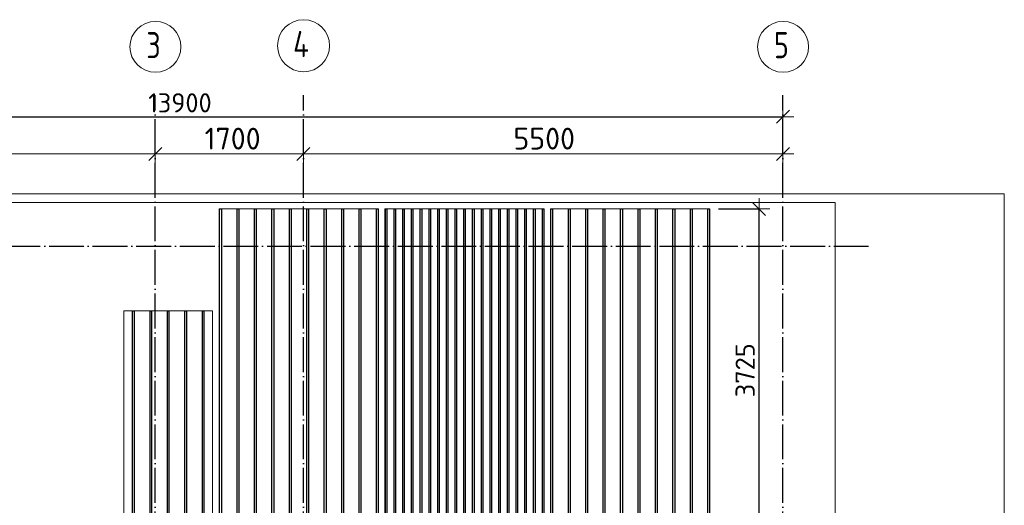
# Model space of a CAD drawing. Header units: millimetres. Extents: x -3725 to 93325, y -74170 to 82591.
# Tile 5 of 133: x 35145 to 46440, y -55195 to -49623. Entities that reach past the tile are written whole.
import ezdxf

# ---------------------------------------------------------------- set-up
doc = ezdxf.new("R2010")
doc.units = ezdxf.units.MM
doc.header["$PDMODE"] = 65
for name, pattern in [('______11', [500, 400, -50, 0, -50]), ('______3', [500, 400, -100]), ('______5', [1100, 800, -100, 100, -100])]:
    doc.linetypes.add(name, pattern=pattern)
for name, color, linetype, lineweight in [('Standard', 7, 'Continuous', 25), ('Балка_ общее', 7, '______3', 13), ('Размерная линия_ общее', 7, 'Continuous', 13), ('Фундамент (1)', 7, 'Continuous', 35)]:
    doc.layers.add(name, color=color, linetype=linetype, lineweight=lineweight)
doc.layers.add('Арм.стержн.Доп. Арм. верхн.зоны У', color=7, linetype='Continuous', lineweight=35, true_color=0x739641)
doc.layers.add('Осевая линия_ общее', color=7, linetype='______5', lineweight=13, true_color=0xa0a0a0)
doc.styles.add('ISOCPEUR', font='ISOCPEUR')
doc.dimstyles.new('DIMSTYLE_18', dxfattribs={"dimtxt": 220, "dimasz": 250, "dimexe": 0, "dimexo": 0, "dimgap": 110, "dimtad": 2, "dimdec": 0, "dimrnd": 1, "dimzin": 12, "dimdsep": 46, "dimtxsty": 'ISOCPEUR', "dimblk1": 'ALL_ML_STRICH', "dimblk2": 'ALL_ML_STRICH', "dimsah": 1, "dimcen": 0, "dimclrd": 7, "dimclre": 256, "dimclrt": 7, "dimadec": 0, "dimazin": 0, "dimtfac": 1, "dimtdec": 0, "dimtix": 1, "dimtmove": 2, "dimatfit": 3, "dimfxl": 0, "dimtzin": 0, "dimlwd": 0, "dimlwe": -3, "dimarcsym": 0})
doc.dimstyles.new('DIMSTYLE_3', dxfattribs={"dimtxt": 220, "dimasz": 250, "dimexe": 0, "dimexo": 0, "dimgap": 110, "dimtad": 2, "dimdec": 0, "dimrnd": 5, "dimzin": 12, "dimdsep": 46, "dimtxsty": 'ISOCPEUR', "dimblk1": 'ALL_ML_STRICH', "dimblk2": 'ALL_ML_STRICH', "dimsah": 1, "dimcen": 0, "dimclrd": 7, "dimclre": 256, "dimclrt": 7, "dimadec": 0, "dimazin": 0, "dimtfac": 1, "dimtdec": 0, "dimtix": 1, "dimtmove": 2, "dimatfit": 3, "dimfxl": 0, "dimtzin": 0, "dimlwd": 0, "dimlwe": -3, "dimarcsym": 0})
doc.dimstyles.new('DIMSTYLE_7', dxfattribs={"dimtxt": 250, "dimasz": 250, "dimexe": 0, "dimexo": 0, "dimgap": 125, "dimtad": 2, "dimdec": 0, "dimrnd": 5, "dimzin": 12, "dimdsep": 46, "dimtxsty": 'ISOCPEUR', "dimblk1": 'ALL_ML_STRICH', "dimblk2": 'ALL_ML_STRICH', "dimsah": 1, "dimcen": 0, "dimclrd": 7, "dimclre": 256, "dimclrt": 7, "dimadec": 0, "dimazin": 0, "dimtfac": 1, "dimtdec": 0, "dimtix": 1, "dimtmove": 2, "dimatfit": 3, "dimfxl": 0, "dimtzin": 0, "dimlwd": 0, "dimlwe": -3, "dimarcsym": 0})

# ---------------------------------------------------------------- blocks, each defined once
blk = doc.blocks.new('ALL_ML_STRICH')
at = {"color": 0, "linetype": 'ByBlock', "lineweight": -2}
for p, q in [((0, -0.5), (0, 0.5)), ((-1, 0), (0.5, 0)), ((-0.3, -0.3), (0.3, 0.3))]:
    blk.add_line(p, q, dxfattribs=at)
blk = doc.blocks.new('*D73')
at = {"layer": 'DEFPOINTS', "color": 7, "linetype": 'Continuous', "lineweight": 13, "transparency": 33554687}
for p in [(31200, -51163), (31200, -51242), (36700, -51201)]:
    blk.add_point(p, dxfattribs=at)
at = {"layer": 'Балка_ общее', "color": 251, "linetype": 'Continuous', "lineweight": -2, "true_color": 0x656565, "transparency": 33554687}
for p, q in [((31200, -51232), (31200, -51163)), ((36700, -51191), (36700, -51163))]:
    blk.add_line(p, q, dxfattribs=at)
at = {"layer": 'Балка_ общее', "color": 7, "linetype": 'Continuous', "lineweight": -2, "transparency": 33554687}
blk.add_line((31200, -51163), (36700, -51163), dxfattribs=at)
at = {"layer": 'Балка_ общее', "color": 7, "linetype": 'Continuous', "lineweight": 13, "transparency": 33554687, "xscale": 250, "yscale": 250, "zscale": 250, "rotation": 180}
blk.add_blockref('ALL_ML_STRICH', (31200, -51163), dxfattribs=at)
at = {"layer": 'Балка_ общее', "color": 7, "linetype": 'Continuous', "lineweight": 13, "transparency": 33554687, "xscale": 250, "yscale": 250, "zscale": 250}
blk.add_blockref('ALL_ML_STRICH', (36700, -51163), dxfattribs=at)
at = {"layer": 'Балка_ общее', "color": 7, "linetype": 'Continuous', "lineweight": 13, "transparency": 33554687, "insert": (33962, -50988), "char_height": 250, "width": 1000, "attachment_point": 5, "style": 'ISOCPEUR'}
blk.add_mtext('\\A1;{5500}', dxfattribs=at)
blk = doc.blocks.new('*D74')
at = {"layer": 'DEFPOINTS', "color": 7, "linetype": 'Continuous', "lineweight": 13, "transparency": 33554687}
for p in [(36700, -51163), (36700, -51201), (38400, -51242)]:
    blk.add_point(p, dxfattribs=at)
at = {"layer": 'Балка_ общее', "color": 251, "linetype": 'Continuous', "lineweight": -2, "true_color": 0x656565, "transparency": 33554687}
for p, q in [((36700, -51191), (36700, -51163)), ((38400, -51232), (38400, -51163))]:
    blk.add_line(p, q, dxfattribs=at)
at = {"layer": 'Балка_ общее', "color": 7, "linetype": 'Continuous', "lineweight": -2, "transparency": 33554687}
blk.add_line((36700, -51163), (38400, -51163), dxfattribs=at)
at = {"layer": 'Балка_ общее', "color": 7, "linetype": 'Continuous', "lineweight": 13, "transparency": 33554687, "xscale": 250, "yscale": 250, "zscale": 250, "rotation": 180}
blk.add_blockref('ALL_ML_STRICH', (36700, -51163), dxfattribs=at)
at = {"layer": 'Балка_ общее', "color": 7, "linetype": 'Continuous', "lineweight": 13, "transparency": 33554687, "xscale": 250, "yscale": 250, "zscale": 250}
blk.add_blockref('ALL_ML_STRICH', (38400, -51163), dxfattribs=at)
at = {"layer": 'Балка_ общее', "color": 7, "linetype": 'Continuous', "lineweight": 13, "transparency": 33554687, "insert": (37587, -50988), "char_height": 250, "width": 1000, "attachment_point": 5, "style": 'ISOCPEUR'}
blk.add_mtext('\\A1;{1700}', dxfattribs=at)
blk = doc.blocks.new('*D75')
at = {"layer": 'DEFPOINTS', "color": 7, "linetype": 'Continuous', "lineweight": 13, "transparency": 33554687}
for p in [(38400, -51163), (38400, -51242), (43900, -51284)]:
    blk.add_point(p, dxfattribs=at)
at = {"layer": 'Балка_ общее', "color": 251, "linetype": 'Continuous', "lineweight": -2, "true_color": 0x656565, "transparency": 33554687}
for p, q in [((38400, -51232), (38400, -51163)), ((43900, -51274), (43900, -51163))]:
    blk.add_line(p, q, dxfattribs=at)
at = {"layer": 'Балка_ общее', "color": 7, "linetype": 'Continuous', "lineweight": -2, "transparency": 33554687}
blk.add_line((38400, -51163), (43900, -51163), dxfattribs=at)
at = {"layer": 'Балка_ общее', "color": 7, "linetype": 'Continuous', "lineweight": 13, "transparency": 33554687, "xscale": 250, "yscale": 250, "zscale": 250, "rotation": 180}
blk.add_blockref('ALL_ML_STRICH', (38400, -51163), dxfattribs=at)
at = {"layer": 'Балка_ общее', "color": 7, "linetype": 'Continuous', "lineweight": 13, "transparency": 33554687, "xscale": 250, "yscale": 250, "zscale": 250}
blk.add_blockref('ALL_ML_STRICH', (43900, -51163), dxfattribs=at)
at = {"layer": 'Балка_ общее', "color": 7, "linetype": 'Continuous', "lineweight": 13, "transparency": 33554687, "insert": (41162, -50988), "char_height": 250, "width": 1000, "attachment_point": 5, "style": 'ISOCPEUR'}
blk.add_mtext('\\A1;{5500}', dxfattribs=at)
blk = doc.blocks.new('*D267')
at = {"layer": 'DEFPOINTS', "color": 7, "linetype": 'Continuous', "lineweight": 13, "transparency": 33554687}
for p in [(43063, -51795), (43494, -55520), (43627, -55520)]:
    blk.add_point(p, dxfattribs=at)
at = {"layer": 'Размерная линия_ общее', "color": 253, "linetype": 'Continuous', "lineweight": -2, "true_color": 0xa0a0a0, "transparency": 33554687}
for p, q in [((43163, -51795), (43627, -51795)), ((43594, -55520), (43627, -55520))]:
    blk.add_line(p, q, dxfattribs=at)
at = {"layer": 'Размерная линия_ общее', "color": 7, "linetype": 'Continuous', "lineweight": -2, "transparency": 33554687}
blk.add_line((43627, -55520), (43627, -51795), dxfattribs=at)
at = {"layer": 'Размерная линия_ общее', "color": 7, "linetype": 'Continuous', "lineweight": 13, "transparency": 33554687, "xscale": 250, "yscale": 250, "zscale": 250}
for p, rotation in [((43627, -51795), 90), ((43627, -55520), 270)]:
    blk.add_blockref('ALL_ML_STRICH', p, dxfattribs=dict(at, rotation=rotation))
at = {"layer": 'Размерная линия_ общее', "color": 7, "linetype": 'Continuous', "lineweight": 13, "transparency": 33554687, "insert": (43467, -53646), "char_height": 220, "width": 880, "attachment_point": 5, "rotation": 90, "style": 'ISOCPEUR'}
blk.add_mtext('\\A1;{3725}', dxfattribs=at)
blk = doc.blocks.new('*D540')
at = {"layer": 'DEFPOINTS', "color": 7, "linetype": 'Continuous', "lineweight": 13, "transparency": 33554687}
for p in [(30000, -50622), (43900, -50631), (30000, -50737)]:
    blk.add_point(p, dxfattribs=at)
at = {"layer": 'Размерная линия_ общее', "color": 253, "linetype": 'Continuous', "lineweight": -2, "true_color": 0xa0a0a0, "transparency": 33554687}
for p, q in [((30000, -50737), (30000, -50737)), ((43900, -50737), (43900, -50737))]:
    blk.add_line(p, q, dxfattribs=at)
at = {"layer": 'Размерная линия_ общее', "color": 7, "linetype": 'Continuous', "lineweight": -2, "transparency": 33554687}
blk.add_line((30000, -50737), (43900, -50737), dxfattribs=at)
at = {"layer": 'Размерная линия_ общее', "color": 7, "linetype": 'Continuous', "lineweight": 13, "transparency": 33554687, "xscale": 250, "yscale": 250, "zscale": 250, "rotation": 180}
blk.add_blockref('ALL_ML_STRICH', (30000, -50737), dxfattribs=at)
at = {"layer": 'Размерная линия_ общее', "color": 7, "linetype": 'Continuous', "lineweight": 13, "transparency": 33554687, "xscale": 250, "yscale": 250, "zscale": 250}
blk.add_blockref('ALL_ML_STRICH', (43900, -50737), dxfattribs=at)
at = {"layer": 'Размерная линия_ общее', "color": 7, "linetype": 'Continuous', "lineweight": 13, "transparency": 33554687, "insert": (36983, -50577), "char_height": 220, "width": 1100, "attachment_point": 5, "style": 'ISOCPEUR'}
blk.add_mtext('\\A1;{13900}', dxfattribs=at)
blk = doc.blocks.new('СЛОЖНЫЙ_ОБЪЕКТ_4')
at = {"layer": 'Осевая линия_ общее', "color": 253, "linetype": '______11', "lineweight": -3, "true_color": 0xa0a0a0, "transparency": 33554687}
for p, q in [((36700, -74170), (36700, -50490)), ((38400, -74170), (38400, -50490)), ((43900, -74170), (43900, -50490)), ((27980, -52220), (44900, -52220))]:
    blk.add_line(p, q, dxfattribs=at)
at = {"layer": 'Осевая линия_ общее', "color": 7, "linetype": 'Continuous', "lineweight": 13, "transparency": 33554687}
for centre, radius in [((36702.4, -49934.7), 292.4), ((38401.3, -49922), 298.8), ((43902.4, -49934.7), 292.4)]:
    blk.add_circle(centre, radius, dxfattribs=at)
at = {"layer": 'Осевая линия_ общее', "color": 7, "linetype": 'Continuous', "lineweight": 13, "transparency": 33554687, "char_height": 300, "attachment_point": 7, "style": 'ISOCPEUR'}
for s, insert, width in [('\\W0.78;3', (36597.4, -50065.2), 326.407), ('\\W0.80;4', (38281.3, -50052.5), 359.833), ('\\W0.78;5', (43797.4, -50065.2), 326.407)]:
    blk.add_mtext(s, dxfattribs=dict(at, insert=insert, width=width))
at = {"layer": 'Балка_ общее', "color": 7, "linetype": 'Continuous', "lineweight": 13, "transparency": 33554687}
for base, p1, p2, picture, middle in [((36700, -51162.7), (31200, -51232.2), (36700, -51190.6), '*D73', (33962.5, -50987.7)), ((38400, -51162.7), (36700, -51190.6), (38400, -51232.2), '*D74', (37587.5, -50987.7)), ((43900, -51162.7), (38400, -51232.2), (43900, -51273.8), '*D75', (41162.5, -50987.7))]:
    dim = blk.add_linear_dim(base=base, p1=p1, p2=p2, dimstyle='DIMSTYLE_7', override={"dimpost": '<>', "dimclrd": 7, "dimclre": 251, "dimclrt": 7, "dimlwd": 0, "dimlwe": 65533}, dxfattribs=at)
    dim.commit()
    dim.dimension.update_dxf_attribs({"geometry": picture, "text_midpoint": middle, "dimtype": 160})

msp = doc.modelspace()

# ---------------------------------------------------------------- linework, layer by layer
at = {"layer": 'Standard', "color": 7, "linetype": 'Continuous', "lineweight": 18, "transparency": 33554687}
msp.add_lwpolyline([(29250, -73460), (46440, -73460), (46440, -51620), (29250, -51620), (29250, -73460)], dxfattribs=at)
at = {"layer": 'Арм.стержн.Доп. Арм. верхн.зоны У', "color": 52, "linetype": 'Continuous', "lineweight": 13, "transparency": 33554687}
for points in [[(39262.6, -58814.6), (39262.6, -51794.6), (37434.6, -51794.6), (37434.6, -58814.6), (39262.6, -58814.6)], [(39334.6, -58814.6), (39334.6, -51794.6), (41162.6, -51794.6), (41162.6, -58814.6), (39334.6, -58814.6)], [(43062.6, -58814.6), (43062.6, -51794.6), (41234.6, -51794.6), (41234.6, -58814.6), (43062.6, -58814.6)], [(36340.6, -58814.6), (36340.6, -52964.6), (37356.6, -52964.6), (37356.6, -58814.6), (36340.6, -58814.6)]]:
    msp.add_lwpolyline(points, dxfattribs=at)
at = {"layer": 'Арм.стержн.Доп. Арм. верхн.зоны У', "color": 240, "linetype": 'Continuous', "lineweight": 25, "transparency": 33554687}
for points in [[(37438.6, -58814.6), (37438.6, -51794.6), (37458.6, -51794.6), (37458.6, -58814.6), (37438.6, -58814.6)], [(37638.6, -58814.6), (37638.6, -51794.6), (37658.6, -51794.6), (37658.6, -58814.6), (37638.6, -58814.6)], [(37838.6, -58814.6), (37838.6, -51794.6), (37858.6, -51794.6), (37858.6, -58814.6), (37838.6, -58814.6)], [(38038.6, -58814.6), (38038.6, -51794.6), (38058.6, -51794.6), (38058.6, -58814.6), (38038.6, -58814.6)], [(38238.6, -58814.6), (38238.6, -51794.6), (38258.6, -51794.6), (38258.6, -58814.6), (38238.6, -58814.6)], [(38438.6, -58814.6), (38438.6, -51794.6), (38458.6, -51794.6), (38458.6, -58814.6), (38438.6, -58814.6)], [(38638.6, -58814.6), (38638.6, -51794.6), (38658.6, -51794.6), (38658.6, -58814.6), (38638.6, -58814.6)], [(38838.6, -58814.6), (38838.6, -51794.6), (38858.6, -51794.6), (38858.6, -58814.6), (38838.6, -58814.6)], [(39038.6, -58814.6), (39038.6, -51794.6), (39058.6, -51794.6), (39058.6, -58814.6), (39038.6, -58814.6)], [(39238.6, -58814.6), (39238.6, -51794.6), (39258.6, -51794.6), (39258.6, -58814.6), (39238.6, -58814.6)], [(41238.6, -58814.6), (41238.6, -51794.6), (41258.6, -51794.6), (41258.6, -58814.6), (41238.6, -58814.6)], [(41438.6, -58814.6), (41438.6, -51794.6), (41458.6, -51794.6), (41458.6, -58814.6), (41438.6, -58814.6)], [(41638.6, -58814.6), (41638.6, -51794.6), (41658.6, -51794.6), (41658.6, -58814.6), (41638.6, -58814.6)], [(41838.6, -58814.6), (41838.6, -51794.6), (41858.6, -51794.6), (41858.6, -58814.6), (41838.6, -58814.6)], [(42038.6, -58814.6), (42038.6, -51794.6), (42058.6, -51794.6), (42058.6, -58814.6), (42038.6, -58814.6)], [(42238.6, -58814.6), (42238.6, -51794.6), (42258.6, -51794.6), (42258.6, -58814.6), (42238.6, -58814.6)], [(42438.6, -58814.6), (42438.6, -51794.6), (42458.6, -51794.6), (42458.6, -58814.6), (42438.6, -58814.6)], [(42638.6, -58814.6), (42638.6, -51794.6), (42658.6, -51794.6), (42658.6, -58814.6), (42638.6, -58814.6)], [(42838.6, -58814.6), (42838.6, -51794.6), (42858.6, -51794.6), (42858.6, -58814.6), (42838.6, -58814.6)], [(43038.6, -58814.6), (43038.6, -51794.6), (43058.6, -51794.6), (43058.6, -58814.6), (43038.6, -58814.6)]]:
    msp.add_lwpolyline(points, dxfattribs=at)
at = {"layer": 'Арм.стержн.Доп. Арм. верхн.зоны У', "color": 41, "linetype": 'Continuous', "lineweight": 25, "transparency": 33554687}
for points in [[(39340.6, -58814.6), (39340.6, -51794.6), (39356.6, -51794.6), (39356.6, -58814.6), (39340.6, -58814.6)], [(39440.6, -58814.6), (39440.6, -51794.6), (39456.6, -51794.6), (39456.6, -58814.6), (39440.6, -58814.6)], [(39540.6, -58814.6), (39540.6, -51794.6), (39556.6, -51794.6), (39556.6, -58814.6), (39540.6, -58814.6)], [(39640.6, -58814.6), (39640.6, -51794.6), (39656.6, -51794.6), (39656.6, -58814.6), (39640.6, -58814.6)], [(39740.6, -58814.6), (39740.6, -51794.6), (39756.6, -51794.6), (39756.6, -58814.6), (39740.6, -58814.6)], [(39840.6, -58814.6), (39840.6, -51794.6), (39856.6, -51794.6), (39856.6, -58814.6), (39840.6, -58814.6)], [(39940.6, -58814.6), (39940.6, -51794.6), (39956.6, -51794.6), (39956.6, -58814.6), (39940.6, -58814.6)], [(40040.6, -58814.6), (40040.6, -51794.6), (40056.6, -51794.6), (40056.6, -58814.6), (40040.6, -58814.6)], [(40140.6, -58814.6), (40140.6, -51794.6), (40156.6, -51794.6), (40156.6, -58814.6), (40140.6, -58814.6)], [(40240.6, -58814.6), (40240.6, -51794.6), (40256.6, -51794.6), (40256.6, -58814.6), (40240.6, -58814.6)], [(40340.6, -58814.6), (40340.6, -51794.6), (40356.6, -51794.6), (40356.6, -58814.6), (40340.6, -58814.6)], [(40440.6, -58814.6), (40440.6, -51794.6), (40456.6, -51794.6), (40456.6, -58814.6), (40440.6, -58814.6)], [(40540.6, -58814.6), (40540.6, -51794.6), (40556.6, -51794.6), (40556.6, -58814.6), (40540.6, -58814.6)], [(40640.6, -58814.6), (40640.6, -51794.6), (40656.6, -51794.6), (40656.6, -58814.6), (40640.6, -58814.6)], [(40740.6, -58814.6), (40740.6, -51794.6), (40756.6, -51794.6), (40756.6, -58814.6), (40740.6, -58814.6)], [(40840.6, -58814.6), (40840.6, -51794.6), (40856.6, -51794.6), (40856.6, -58814.6), (40840.6, -58814.6)], [(40940.6, -58814.6), (40940.6, -51794.6), (40956.6, -51794.6), (40956.6, -58814.6), (40940.6, -58814.6)], [(41040.6, -58814.6), (41040.6, -51794.6), (41056.6, -51794.6), (41056.6, -58814.6), (41040.6, -58814.6)], [(41140.6, -58814.6), (41140.6, -51794.6), (41156.6, -51794.6), (41156.6, -58814.6), (41140.6, -58814.6)], [(36440.6, -58814.6), (36440.6, -52964.6), (36456.6, -52964.6), (36456.6, -58814.6), (36440.6, -58814.6)], [(36640.6, -58814.6), (36640.6, -52964.6), (36656.6, -52964.6), (36656.6, -58814.6), (36640.6, -58814.6)], [(36840.6, -58814.6), (36840.6, -52964.6), (36856.6, -52964.6), (36856.6, -58814.6), (36840.6, -58814.6)], [(37040.6, -58814.6), (37040.6, -52964.6), (37056.6, -52964.6), (37056.6, -58814.6), (37040.6, -58814.6)], [(37240.6, -58814.6), (37240.6, -52964.6), (37256.6, -52964.6), (37256.6, -58814.6), (37240.6, -58814.6)]]:
    msp.add_lwpolyline(points, dxfattribs=at)
at = {"layer": 'Фундамент (1)', "color": 7, "lineweight": 18, "transparency": 33554687}
for p, q in [((30600, -51720), (44500, -51720)), ((44500, -51720), (44500, -58310))]:
    msp.add_line(p, q, dxfattribs=at)
at = {"layer": 'Фундамент (1)', "color": 7, "linetype": 'Continuous', "lineweight": 18, "transparency": 33554687}
for p, q in [((30600, -51720), (44500, -51720)), ((44500, -51720), (44500, -58310))]:
    msp.add_line(p, q, dxfattribs=at)

# ---------------------------------------------------------------- block references
at = {"layer": 'Балка_ общее', "color": 7, "linetype": 'Continuous', "lineweight": 13, "transparency": 33554687}
msp.add_blockref('СЛОЖНЫЙ_ОБЪЕКТ_4', (0, 0), dxfattribs=at)

# ---------------------------------------------------------------- dimensions: what is measured, and where the dimension line sits
at = {"layer": 'Размерная линия_ общее', "color": 7, "linetype": 'Continuous', "lineweight": 13, "transparency": 33554687}
dim = msp.add_linear_dim(base=(43900, -50736.8), p1=(30000, -50736.8), p2=(43900, -50736.8), dimstyle='DIMSTYLE_18', override={"dimpost": '<>', "dimclrd": 7, "dimclre": 253, "dimclrt": 7, "dimlwd": 0, "dimlwe": 65533}, dxfattribs=at)
dim.commit()
dim.dimension.update_dxf_attribs({"geometry": '*D540', "text_midpoint": (36983, -50576.8), "dimtype": 160})
dim = msp.add_linear_dim(base=(43626.8, -51794.6), p1=(43594, -55520), p2=(43162.6, -51794.6), angle=90, dimstyle='DIMSTYLE_3', override={"dimpost": '<>', "dimclrd": 7, "dimclre": 253, "dimclrt": 7, "dimlwd": 0, "dimlwe": 65533}, dxfattribs=at)
dim.commit()
dim.dimension.update_dxf_attribs({"geometry": '*D267', "text_midpoint": (43466.8, -53646.3), "dimtype": 160})

doc.saveas('drawing.dxf')
